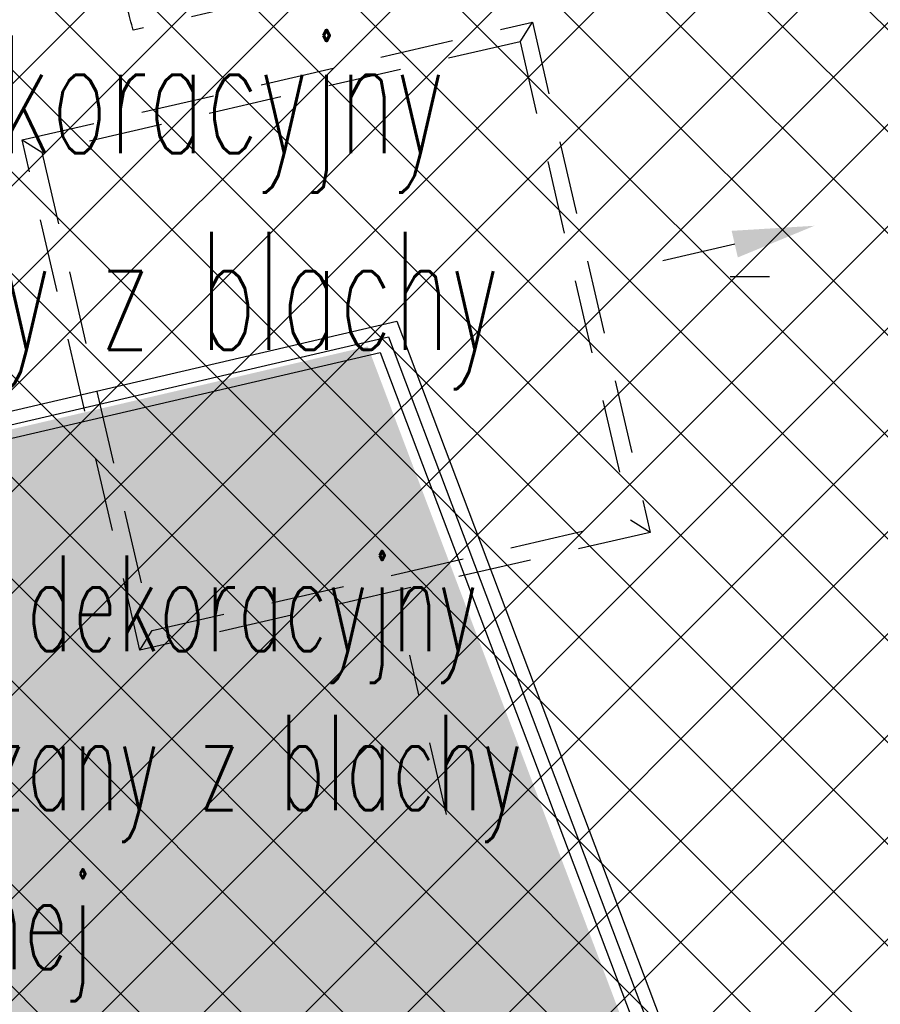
# Model space of a CAD drawing. Header units: centimetres. Extents: x -15121 to 17422, y -60492 to 0.
# Tile 111 of 256: x 1664 to 1770, y -30522 to -30401. Entities that reach past the tile are written whole.
import ezdxf

# ---------------------------------------------------------------- set-up
doc = ezdxf.new("R2010")
doc.units = ezdxf.units.CM
doc.header["$LTSCALE"] = 60
doc.linetypes.add('MP', pattern=[0.25, 0.15, -0.1])
for name, color, linetype in [('AIKA KLIMATYZACJA2', 5, 'Continuous'), ('AIKA oprawy', 2, 'Continuous'), ('AIKA sufity podwieszane', 8, 'Continuous'), ('AIKA sufity wymiarowanie', 7, 'Continuous'), ('AIKA trapezy', 8, 'Continuous'), ('AIKA trapezy hacz', 8, 'Continuous')]:
    doc.layers.add(name, color=color, linetype=linetype)
doc.styles.add('RomanS', font='romans.shx')
doc.styles.add('wymiar', font='txt.shx', dxfattribs={"width": 0.6})
doc.dimstyles.new('Dwudziestka', dxfattribs={"dimtxt": 7, "dimasz": 0.7, "dimexe": 5, "dimexo": 0, "dimgap": 2.5, "dimtad": 1, "dimtoh": 1, "dimdec": 3, "dimrnd": 0.5, "dimdsep": 46, "dimtxsty": 'wymiar', "dimblk": 'znacznik', "dimcen": 0, "dimdle": 5, "dimse1": 1, "dimse2": 1, "dimclrd": 256, "dimclre": 256, "dimclrt": 256, "dimadec": 0, "dimazin": 0, "dimtfac": 0.4, "dimtdec": 3, "dimtix": 1, "dimtofl": 0, "dimtmove": 2, "dimatfit": 3, "dimldrblk": 'znacznik', "dimfxl": 1, "dimtolj": 1, "dimarcsym": 0})

# ---------------------------------------------------------------- blocks, each defined once
blk = doc.blocks.new('SL klima')
at = {"layer": 'AIKA KLIMATYZACJA2', "color": 140, "linetype": 'MP', "lineweight": -2}
for p, q in [((5894.73, -26527.55, 327.61), (5864.45, -26534.55, 327.61)), ((5864.45, -26534.55, 327.61), (5864.24, -26534.59, 327.61))]:
    blk.add_line(p, q, dxfattribs=at)
at = {"layer": 'AIKA KLIMATYZACJA2', "color": 140, "linetype": 'MP', "lineweight": -2, "extrusion": (0, 0, -1)}
for p, q in [((5850.66, -26547.99, 299.4), (5913.02, -26533.59, 299.4)), ((5911.52, -26535.99, 299.4), (5913.02, -26533.59, 299.4)), ((5913.02, -26533.59, 299.4), (5927.41, -26595.95, 299.4)), ((5911.52, -26535.99, 299.4), (5853.06, -26549.49, 299.4)), ((5911.52, -26535.99, 299.4), (5925.02, -26594.46, 299.4)), ((5850.66, -26547.99, 299.4), (5853.06, -26549.49, 299.4)), ((5865.06, -26610.35, 299.4), (5850.66, -26547.99, 299.4)), ((5853.06, -26549.49, 299.4), (5866.55, -26607.95, 299.4)), ((5866.55, -26607.95, 299.4), (5925.02, -26594.46, 299.4)), ((5927.41, -26595.95, 299.4), (5925.02, -26594.46, 299.4)), ((5927.41, -26595.95, 299.4), (5865.06, -26610.35, 299.4)), ((5865.06, -26610.35, 299.4), (5866.55, -26607.95, 299.4))]:
    blk.add_line(p, q, dxfattribs=at)
at = {"layer": 'AIKA KLIMATYZACJA2', "color": 140, "linetype": 'MP', "lineweight": -2, "elevation": 296.9}
for points in [[(5937.75, -26560.73), (5928.01, -26562.97)], [(5902.53, -26630.43), (5898.03, -26610.95)]]:
    blk.add_lwpolyline(points, dxfattribs=at)
at = {"layer": 'AIKA KLIMATYZACJA2', "color": 140, "linetype": 'MP', "lineweight": -2}
blk.add_open_spline([(5864.24, -26534.59, 327.61), (5863.75, -26532.78, 327.61), (5862.76, -26529.11, 327.61), (5860.41, -26523.82, 327.61), (5857.45, -26518.67, 327.61), (5854.21, -26514.17, 327.61), (5850.89, -26510.25, 327.61), (5847.64, -26506.85, 327.61), (5844.13, -26503.57, 327.61), (5840.12, -26500.21, 327.61), (5835.58, -26496.81, 327.61), (5830.53, -26493.44, 327.61), (5825.27, -26490.3, 327.61), (5819.84, -26487.41, 327.61), (5814.32, -26484.79, 327.61), (5808.73, -26482.45, 327.61), (5803.1, -26480.42, 327.61), (5797.47, -26478.71, 327.61), (5791.86, -26477.33, 327.61), (5786.28, -26476.26, 327.61), (5780.72, -26475.53, 327.61), (5775.19, -26475.13, 327.61), (5769.7, -26475.07, 327.61), (5764.27, -26475.36, 327.61), (5758.9, -26475.98, 327.61), (5755.37, -26476.69, 327.61), (5753.61, -26477.05, 327.61)], degree=3, knots=[0, 0, 0, 0, 56.382473, 113.842558, 173.301064, 235.251342, 281.45423, 328.990092, 377.769766, 427.659994, 488.501999, 550.357488, 612.855155, 675.590125, 737.926885, 799.52611, 860.316178, 920.241514, 978.581351, 1036.031887, 1092.612926, 1148.376823, 1203.414743, 1257.862353, 1311.902984, 1365.771885, 1365.771885, 1365.771885, 1365.771885], dxfattribs=at)
blk.add_solid([(5937.38, -26559.1, 296.9), (5947.5, -26558.48, 296.9), (5938.13, -26562.35, 296.9)], dxfattribs=at)
blk = doc.blocks.new('SL lampa rzut')
at = {"color": 2}
blk.add_line((-2.76, 69.87), (3.24, 69.87), dxfattribs=at)
blk = doc.blocks.new('znacznik')
at = {"color": 0}
for points in [[(0, -5), (0, 5)], [(-4, 0), (4, 0)]]:
    blk.add_lwpolyline(points, dxfattribs=at)
at = {"color": 1}
blk.add_lwpolyline([(-2.12, -2.12), (2.12, 2.12)], dxfattribs=at)
blk = doc.blocks.new('*D7272')
at = {"layer": 'AIKA sufity wymiarowanie', "lineweight": -2, "transparency": 16777216}
blk.add_line((1849.93, -30606.67), (1636.75, -29683.36), dxfattribs=at)
at = {"layer": 'Defpoints', "color": 0, "transparency": 16777216}
for p in [(1656.56, -29678.06), (1636.59, -29682.67), (1870.06, -30602.74)]:
    blk.add_point(p, dxfattribs=at)
at = {"layer": 'AIKA sufity wymiarowanie', "lineweight": -2, "transparency": 16777216, "xscale": 0.7, "yscale": 0.7, "zscale": 0.7}
for p, rotation in [((1636.59, -29682.67), 103.0007692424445), ((1850.08, -30607.35), 283.0007692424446)]:
    blk.add_blockref('znacznik', p, dxfattribs=dict(at, rotation=rotation))
at = {"layer": 'AIKA sufity wymiarowanie', "transparency": 16777216, "insert": (1749.19, -30143.66), "char_height": 7, "attachment_point": 5, "rotation": 283.0008, "style": 'wymiar'}
blk.add_mtext('\\A1;949', dxfattribs=at)

msp = doc.modelspace()

# ---------------------------------------------------------------- hatches: boundary and pattern name
at = {"layer": 'AIKA sufity podwieszane', "transparency": 33554610}
h = msp.add_hatch(dxfattribs=at)
h.set_pattern_fill('ANSI37', color=256, scale=2.771036)
h.set_pattern_definition([(45, (5073.432, 672.602), (-6.221154, 6.221154), []), (135, (5073.432, 672.602), (-6.221154, -6.221154), [])])
h.paths.add_polyline_path([(1895.3422, -29622.938), (1051.961, -29817.6477), (1083.6791, -29955.0339), (1108.8373, -29949.2257), (1118.7352, -29992.098), (1098.8606, -29996.6864), (1151.9491, -30226.6377), (1171.8236, -30222.0493), (1195.98, -30326.6818), (1176.0567, -30331.2815), (1229.1072, -30560.8465), (1247.0331, -30556.708), (1258.8797, -30599.1305), (1239.2948, -30603.652), (1271.0129, -30741.0382), (1888.861, -30598.3967), (1885.2618, -30582.8068), (1928.1341, -30572.909), (1931.7333, -30588.4989), (1951.2207, -30583.9999), (1954.8998, -30599.9359), (2063.0549, -30574.9663), (2055.7765, -30543.4404), (2098.6488, -30533.5425), (2102.248, -30549.1325), (2108.8207, -30547.615)])
at = {"layer": 'AIKA trapezy hacz'}
h = msp.add_hatch(dxfattribs=at)
h.set_pattern_fill('DOTS', color=256, scale=1.08, angle=14.171885)
h.set_pattern_definition([(14.171885, (-7924.3578, -3949.3927), (0.41139625, 1.87220216), [0, -1.7145])])
h.paths.add_polyline_path([(1597.3161, -30584.7773), (1747.8897, -30549.7296), (1706.8778, -30441.1809), (1586.1777, -30469.2752), (1597.3161, -30584.7773)], is_closed=False)

# ---------------------------------------------------------------- linework, layer by layer
at = {"layer": 'AIKA trapezy'}
for points in [[(1584.191, -30467.4943), (1710.4168, -30438.1139), (1753.7391, -30552.778), (1595.9569, -30589.5036)], [(1585.9396, -30468.7506), (1709.4026, -30440.0133), (1751.5697, -30551.6197), (1597.3918, -30587.5063)], [(1587.6883, -30470.0069), (1708.3885, -30441.9126), (1749.4003, -30550.4613), (1598.8267, -30585.509)]]:
    msp.add_lwpolyline(points, close=True, dxfattribs=at)

# ---------------------------------------------------------------- block references
at = {"layer": 'AIKA KLIMATYZACJA2'}
msp.add_blockref('SL klima', (-4186.027, -3867.9585), dxfattribs=at)
at = {"layer": 'AIKA oprawy', "xscale": 0.8, "yscale": 0.8, "zscale": 0.8}
msp.add_blockref('SL lampa rzut', (1753.3841, -30488.525), dxfattribs=at)

# ---------------------------------------------------------------- texts
at = {"layer": 'AIKA sufity podwieszane', "color": 7, "insert": (1596.6759, -30403.1845, 299.4019), "char_height": 14.4, "width": 160.515401, "attachment_point": 1, "style": 'RomanS'}
msp.add_mtext('{\\W0.6;element dekoracyjny podwieszany z blachy miedzianej}', dxfattribs=at)
at = {"layer": 'AIKA sufity wymiarowanie', "color": 6, "insert": (1623.4519, -30466.7447, 267.2117), "char_height": 11.664, "width": 130.017475, "attachment_point": 1, "style": 'RomanS'}
msp.add_mtext('{\\W0.6;element dekoracyjny podwieszany z blachy miedzianej}', dxfattribs=at)

# ---------------------------------------------------------------- dimensions: what is measured, and where the dimension line sits
at = {"layer": 'AIKA sufity wymiarowanie', "color": 6}
dim = msp.add_aligned_dim(p1=(1870.0554, -30602.7384), p2=(1656.5645, -29678.064), distance=20.4959, dimstyle='Dwudziestka', dxfattribs=at)
dim.commit()
dim.dimension.update_dxf_attribs({"geometry": '*D7272', "text_midpoint": (1749.1856, -30143.6623)})

doc.saveas('drawing.dxf')
